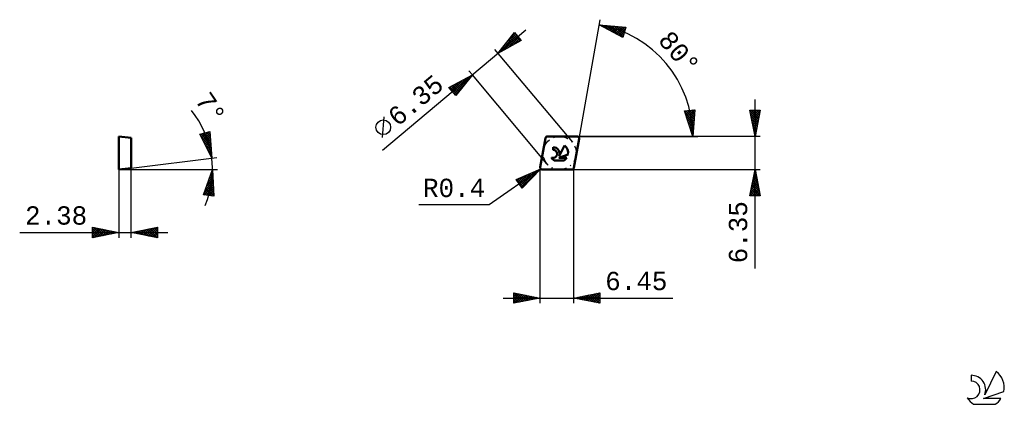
# Model space of a CAD drawing. Header units: millimetres. Extents: x -99 to 89, y -45 to 29.
import ezdxf
from ezdxf.enums import TextEntityAlignment as Align

# ---------------------------------------------------------------- set-up
doc = ezdxf.new("R2010")
doc.units = ezdxf.units.MM
doc.header["$LTSCALE"] = 4.35
doc.linetypes.add('LONGDASH_DASH', pattern=[0.85, 0.4, -0.2, 0.05, -0.2])
for name, color, linetype in [('1', 4, 'CONTINUOUS'), ('CUT', 1, 'CONTINUOUS'), ('SK2', 7, 'CONTINUOUS'), ('SK4', 2, 'LONGDASH_DASH'), ('SK6', 5, 'CONTINUOUS'), ('SKVIEW1', 4, 'CONTINUOUS'), ('SKVIEW2', 7, 'CONTINUOUS')]:
    doc.layers.add(name, color=color, linetype=linetype)
doc.styles.get("Standard").update_dxf_attribs({"font": 'Monospac821 BT'})

msp = doc.modelspace()

# ---------------------------------------------------------------- linework, layer by layer
at = {"layer": '1', "color": 4, "linetype": 'CONTINUOUS', "lineweight": 50}
for p, q in [((0.08, 0.47), (1.06, 6.02)), ((1.45, 6.35), (7.09, 6.35)), ((6.51, 0.33), (7.49, 5.88)), ((2.53, 3.77), (2.53, 4.27)), ((3.71, 2.57), (4.71, 4.59)), ((3.59, 2.25), (5.37, 2.87)), ((3.59, 2.25), (5.12, 2.25)), ((0.47, 0), (6.11, 0)), ((2.74, 1.76), (4.62, 1.76))]:
    msp.add_line(p, q, dxfattribs=at)
for centre, radius, start, end in [((1.45, 5.95), 0.397, 90, 170), ((7.09, 5.95), 0.397, 350, 90), ((2.54, 3.01), 0.761, 243.4215, 90.3602), ((2.54, 3.02), 1.25, 338.9379, 90.4446), ((3.68, 3.21), 1.72, 348.7239, 53.4691), ((3.68, 3.21), 1.72, 210.5484, 236.978), ((3.68, 3.21), 1.72, 303.022, 326.3732), ((0.47, 0.4), 0.397, 170, 270), ((6.11, 0.4), 0.397, 270, 350)]:
    msp.add_arc(centre, radius, start, end, dxfattribs=at)
at = {"layer": 'CUT', "color": 1, "linetype": 'CONTINUOUS', "lineweight": 25}
for p, q in [((1.06, 6.02), (0.08, 0.47)), ((7.09, 6.35), (1.45, 6.35)), ((6.51, 0.33), (7.49, 5.88)), ((0.47, 0), (6.11, 0))]:
    msp.add_line(p, q, dxfattribs=at)
for centre, start, end in [((1.45, 5.95), 90, 170), ((7.09, 5.95), 350, 90), ((0.47, 0.4), 170, 270), ((6.11, 0.4), 270, 350)]:
    msp.add_arc(centre, 0.397, start, end, dxfattribs=at)
at = {"layer": 'SK2', "color": 7, "linetype": 'CONTINUOUS', "lineweight": 25}
for p, q in [((7.49, 5.88), (11.49, 28.61)), ((-30.04, 3.7), (-2.66, 26.68)), ((11.32, 27.62), (16.4, 27.15)), ((15.82, 25.23), (11.32, 27.62)), ((11.42, 27.61), (11.51, 27.52)), ((11.44, 27.56), (11.48, 27.61)), ((11.71, 27.41), (11.87, 27.57)), ((11.89, 27.57), (12.42, 27.04)), ((11.99, 27.26), (12.26, 27.53)), ((12.27, 27.12), (12.65, 27.5)), ((12.36, 27.52), (13.32, 26.56)), ((12.55, 26.97), (13.04, 27.46)), ((12.82, 27.48), (14.23, 26.08)), ((12.82, 26.82), (13.42, 27.43)), ((13.1, 26.68), (13.81, 27.39)), ((13.29, 27.44), (15.13, 25.6)), ((13.38, 26.53), (14.2, 27.35)), ((13.65, 26.38), (14.59, 27.32)), ((13.76, 27.39), (15.85, 25.31)), ((13.93, 26.24), (14.98, 27.28)), ((14.21, 26.09), (15.36, 27.24)), ((14.23, 27.35), (15.94, 25.63)), ((14.49, 25.94), (15.75, 27.21)), ((14.7, 27.31), (16.04, 25.96)), ((14.76, 25.79), (16.14, 27.17)), ((15.04, 25.65), (16.33, 26.94)), ((15.16, 27.26), (16.14, 26.29)), ((15.32, 25.5), (16.15, 26.33)), ((15.63, 27.22), (16.24, 26.61)), ((16.4, 27.15), (15.82, 25.23)), ((16.1, 27.18), (16.33, 26.94)), ((-8.02, 22.18), (-4.83, 26.16)), ((-3.55, 24.63), (-8.02, 22.18)), ((-7.85, 22.27), (-4.43, 25.69)), ((-6.92, 22.78), (-4.24, 25.46)), ((-6.61, 23.93), (-4.63, 25.92)), ((-6.2, 24.45), (-5.38, 23.62)), ((-6.01, 24.68), (-5.11, 23.77)), ((-5.98, 23.3), (-4.05, 25.23)), ((-5.83, 24.92), (-4.83, 23.92)), ((-5.64, 25.15), (-4.56, 24.07)), ((-5.45, 25.39), (-4.28, 24.22)), ((-5.26, 25.62), (-4.01, 24.37)), ((-5.07, 25.86), (-3.73, 24.52)), ((-5.04, 23.81), (-3.85, 25)), ((-4.91, 26.06), (-4.82, 26.15)), ((-4.88, 26.1), (-4.23, 25.44)), ((-4.83, 26.16), (-3.55, 24.63)), ((-4.1, 24.32), (-3.66, 24.77)), ((15.59, 25.35), (15.97, 25.73)), ((-8.66, 22.95), (6.22, 5.22)), ((-7.71, 22.56), (-7.57, 22.42)), ((-7.52, 22.8), (-7.3, 22.57)), ((-7.34, 23.03), (-7.03, 22.72)), ((-7.15, 23.27), (-6.75, 22.87)), ((-6.96, 23.5), (-6.48, 23.02)), ((-6.77, 23.74), (-6.2, 23.17)), ((-6.58, 23.98), (-5.93, 23.32)), ((-6.39, 24.21), (-5.65, 23.47)), ((-7.9, 22.33), (-7.85, 22.27)), ((-12.88, 18.1), (-13.53, 18.86)), ((-17.36, 15.65), (-12.88, 18.1)), ((-16.81, 15.01), (-14.74, 17.08)), ((-16.62, 14.77), (-13.8, 17.6)), ((-16.43, 14.54), (-12.92, 18.05)), ((-12.88, 18.1), (-16.07, 14.12)), ((-14.96, 16.96), (-14.31, 16.31)), ((-14.69, 17.11), (-14.13, 16.55)), ((-14.41, 17.26), (-13.94, 16.78)), ((-14.14, 17.41), (-13.75, 17.02)), ((-13.87, 17.56), (-13.56, 17.25)), ((-13.59, 17.71), (-13.37, 17.49)), ((-13.32, 17.86), (-13.18, 17.72)), ((-13.04, 18.01), (-12.99, 17.96)), ((1.35, 1.13), (-12.88, 18.1)), ((-16.07, 14.12), (-17.36, 15.65)), ((-17.2, 15.47), (-16.61, 16.06)), ((-17.16, 15.76), (-15.82, 14.43)), ((-17.01, 15.24), (-15.67, 16.57)), ((-16.88, 15.91), (-15.63, 14.66)), ((-16.61, 16.06), (-15.45, 14.9)), ((-16.33, 16.21), (-15.26, 15.13)), ((-16.23, 14.31), (-14.63, 15.92)), ((-16.06, 16.36), (-15.07, 15.37)), ((-15.79, 16.51), (-14.88, 15.6)), ((-15.51, 16.66), (-14.69, 15.84)), ((-15.24, 16.81), (-14.5, 16.08)), ((-16.75, 14.93), (-16.01, 14.19)), ((41.07, -18.9), (41.07, 13.35)), ((27.6, 11.2), (29.58, 11.43)), ((27.83, 10.49), (28.66, 11.32)), ((27.93, 10.17), (29.14, 11.38)), ((28.03, 9.85), (29.58, 11.39)), ((28.57, 11.31), (29.5, 10.38)), ((28.95, 11.36), (29.53, 10.78)), ((29.58, 11.43), (29.17, 6.35)), ((29.33, 11.4), (29.56, 11.17)), ((41.07, 6.35), (40.07, 11.35)), ((40.07, 11.35), (42.07, 11.35)), ((40.13, 11.02), (40.46, 11.35)), ((40.2, 10.67), (40.89, 11.35)), ((40.28, 10.31), (41.31, 11.35)), ((40.35, 9.96), (41.74, 11.35)), ((40.41, 11.35), (41.79, 9.97)), ((40.83, 11.35), (41.86, 10.32)), ((42.07, 11.35), (41.07, 6.35)), ((41.26, 11.35), (41.93, 10.68)), ((41.68, 11.35), (42, 11.03)), ((-30.06, 6.1), (-29.72, 10.04)), ((29.17, 6.35), (27.6, 11.2)), ((27.62, 11.13), (27.7, 11.21)), ((27.69, 10.92), (29.4, 9.21)), ((27.72, 10.81), (28.18, 11.27)), ((27.81, 11.23), (29.43, 9.6)), ((27.89, 10.29), (29.37, 8.82)), ((28.09, 9.67), (29.34, 8.42)), ((28.14, 9.53), (29.54, 10.93)), ((28.19, 11.27), (29.46, 9.99)), ((28.24, 9.21), (29.5, 10.47)), ((28.35, 8.89), (29.47, 10.01)), ((28.45, 8.57), (29.43, 9.55)), ((40.09, 11.25), (41.72, 9.62)), ((40.19, 10.72), (41.65, 9.26)), ((40.3, 10.19), (41.58, 8.91)), ((40.41, 9.66), (41.51, 8.55)), ((40.42, 9.61), (42.04, 11.23)), ((40.49, 9.25), (41.94, 10.7)), ((40.56, 8.9), (41.83, 10.17)), ((40.63, 8.55), (41.73, 9.64)), ((28.3, 9.04), (29.3, 8.03)), ((28.5, 8.41), (29.27, 7.64)), ((28.55, 8.25), (29.39, 9.08)), ((28.66, 7.93), (29.35, 8.62)), ((28.7, 7.78), (29.24, 7.25)), ((28.76, 7.61), (29.32, 8.16)), ((28.86, 7.28), (29.28, 7.7)), ((40.51, 9.13), (41.44, 8.2)), ((40.62, 8.6), (41.37, 7.85)), ((40.7, 8.19), (41.62, 9.11)), ((40.72, 8.07), (41.3, 7.49)), ((40.77, 7.84), (41.51, 8.58)), ((40.83, 7.54), (41.23, 7.14)), ((40.84, 7.48), (41.41, 8.05)), ((40.91, 7.13), (41.3, 7.52)), ((7.09, 6.35), (29.17, 6.35)), ((42.07, 6.35), (7.09, 6.35)), ((28.91, 7.16), (29.21, 6.85)), ((28.97, 6.96), (29.24, 7.24)), ((29.07, 6.64), (29.2, 6.77)), ((29.11, 6.53), (29.18, 6.46)), ((29.17, 6.35), (30.17, 6.35)), ((40.94, 7.01), (41.16, 6.79)), ((40.98, 6.78), (41.2, 6.99)), ((41.04, 6.47), (41.08, 6.43)), ((41.05, 6.42), (41.09, 6.46)), ((0.17, 0.14), (-9.66, -6.74)), ((-4.5, -1.91), (0.17, 0.14)), ((0.17, 0.14), (-3.35, -3.55)), ((-0.06, 0.04), (0.01, -0.03)), ((6.11, 0), (42.07, 0)), ((6.45, -25.5), (6.45, 0)), ((40.07, -5), (41.07, 0)), ((41.07, 0), (42.07, -5)), ((-4.37, -2.09), (-3.94, -1.66)), ((-4.2, -2.34), (-3.18, -1.33)), ((-4.19, -1.77), (-2.89, -3.06)), ((-4.02, -2.59), (-2.43, -1)), ((-3.89, -1.64), (-2.69, -2.85)), ((-3.85, -2.84), (-1.67, -0.67)), ((-3.67, -3.09), (-0.92, -0.33)), ((-3.6, -1.51), (-2.48, -2.63)), ((-3.5, -3.34), (-0.16, 0)), ((-3.3, -1.38), (-2.27, -2.41)), ((-3.01, -1.25), (-2.07, -2.2)), ((-2.71, -1.12), (-1.86, -1.98)), ((-2.42, -0.99), (-1.65, -1.76)), ((-2.12, -0.86), (-1.44, -1.55)), ((-1.83, -0.74), (-1.24, -1.33)), ((-1.53, -0.61), (-1.03, -1.11)), ((-1.24, -0.48), (-0.82, -0.9)), ((-0.95, -0.35), (-0.61, -0.68)), ((-0.65, -0.22), (-0.41, -0.46)), ((-0.36, -0.09), (-0.2, -0.24)), ((0, -0.04), (0, -25.5)), ((40.61, -2.3), (41.37, -1.53)), ((40.71, -1.76), (41.3, -1.18)), ((40.73, -1.7), (41.58, -2.54)), ((40.8, -1.34), (41.47, -2.01)), ((40.82, -1.23), (41.23, -0.82)), ((40.87, -0.99), (41.36, -1.48)), ((40.93, -0.7), (41.16, -0.47)), ((40.94, -0.64), (41.26, -0.95)), ((41.01, -0.28), (41.15, -0.42)), ((41.03, -0.17), (41.09, -0.12)), ((-3.35, -3.55), (-4.5, -1.91)), ((-4.48, -1.9), (-3.1, -3.28)), ((-3.57, -3.24), (-3.31, -3.5)), ((40.08, -4.95), (41.73, -3.3)), ((40.18, -4.42), (41.66, -2.94)), ((40.29, -3.89), (41.59, -2.59)), ((40.37, -3.46), (41.91, -5)), ((40.4, -3.36), (41.52, -2.24)), ((40.45, -3.11), (42, -4.67)), ((40.45, -5), (41.8, -3.65)), ((40.5, -2.83), (41.44, -1.88)), ((40.52, -2.76), (41.89, -4.14)), ((40.59, -2.4), (41.79, -3.6)), ((40.66, -2.05), (41.68, -3.07)), ((42.07, -5), (40.07, -5)), ((40.09, -4.88), (40.21, -5)), ((40.16, -4.52), (40.64, -5)), ((40.23, -4.17), (41.06, -5)), ((40.3, -3.82), (41.49, -5)), ((40.87, -5), (41.87, -4.01)), ((41.3, -5), (41.94, -4.36)), ((41.72, -5), (42.01, -4.71)), ((-9.66, -6.74), (-23.09, -6.74)), ((-5, -25.5), (-5, -23.5)), ((-5, -23.5), (0, -24.5)), ((-5, -23.86), (-4.7, -23.56)), ((-5, -24.28), (-4.35, -23.63)), ((-5, -24.71), (-3.99, -23.7)), ((-5, -25.13), (-3.64, -23.77)), ((-5, -23.86), (-3.63, -25.23)), ((-5, -24.28), (-3.99, -25.3)), ((-4.93, -25.49), (-3.29, -23.84)), ((-4.92, -23.52), (-3.28, -25.16)), ((-4.4, -25.38), (-2.93, -23.91)), ((-4.39, -23.62), (-2.93, -25.09)), ((-3.87, -25.27), (-2.58, -23.98)), ((-3.86, -23.73), (-2.57, -25.01)), ((-3.34, -25.17), (-2.22, -24.06)), ((-3.33, -23.83), (-2.22, -24.94)), ((-2.81, -25.06), (-1.87, -24.13)), ((-2.8, -23.94), (-1.87, -24.87)), ((-2.28, -24.96), (-1.52, -24.2)), ((-2.27, -24.05), (-1.51, -24.8)), ((-1.75, -24.85), (-1.16, -24.27)), ((-1.74, -24.15), (-1.16, -24.73)), ((-1.22, -24.74), (-0.81, -24.34)), ((-1.21, -24.26), (-0.81, -24.66)), ((-0.69, -24.64), (-0.46, -24.41)), ((-0.68, -24.36), (-0.45, -24.59)), ((6.45, -24.5), (11.45, -23.5)), ((6.97, -24.6), (7.24, -24.34)), ((6.98, -24.39), (7.24, -24.66)), ((7.33, -24.68), (7.77, -24.24)), ((7.33, -24.32), (7.77, -24.76)), ((7.68, -24.75), (8.3, -24.13)), ((7.69, -24.25), (8.3, -24.87)), ((8.03, -24.82), (8.83, -24.02)), ((8.04, -24.18), (8.83, -24.98)), ((8.39, -24.89), (9.36, -23.92)), ((8.39, -24.11), (9.36, -25.08)), ((8.74, -24.96), (9.89, -23.81)), ((8.75, -24.04), (9.89, -25.19)), ((9.09, -25.03), (10.42, -23.71)), ((9.1, -23.97), (10.42, -25.29)), ((9.45, -25.1), (10.95, -23.6)), ((9.45, -23.9), (10.96, -25.4)), ((9.8, -25.17), (11.45, -23.52)), ((9.81, -23.83), (11.45, -25.47)), ((10.16, -23.76), (11.45, -25.05)), ((10.16, -25.24), (11.45, -23.95)), ((10.51, -23.69), (11.45, -24.62)), ((10.51, -25.31), (11.45, -24.37)), ((10.87, -23.62), (11.45, -24.2)), ((11.22, -23.55), (11.45, -23.77)), ((11.45, -23.5), (11.45, -25.5)), ((-7, -24.5), (25.35, -24.5)), ((0, -24.5), (-5, -25.5)), ((-5, -24.71), (-4.34, -25.37)), ((-5, -25.13), (-4.69, -25.44)), ((-0.16, -24.53), (-0.1, -24.48)), ((-0.15, -24.47), (-0.1, -24.52)), ((11.45, -25.5), (6.45, -24.5)), ((6.62, -24.53), (6.7, -24.45)), ((6.63, -24.46), (6.71, -24.55)), ((10.86, -25.38), (11.45, -24.8)), ((11.22, -25.45), (11.45, -25.22))]:
    msp.add_line(p, q, dxfattribs=at)
msp.add_circle((-29.89, 8.07), 1.4, dxfattribs=at)
msp.add_arc((7.57, 6.35), 21.6, 0, 80, dxfattribs=at)
at = {"layer": 'SK4', "color": 2, "linetype": 'LONGDASH_DASH', "lineweight": 25}
msp.add_circle((3.78, 3.17), 3.17, dxfattribs=at)
at = {"layer": 'SK6', "color": 5, "linetype": 'CONTINUOUS', "lineweight": 25}
for p, q in [((82.31, -39.25), (82.31, -40.35)), ((87.1, -38.54), (84.9, -43)), ((84.65, -43.7), (88.57, -42.34)), ((82.77, -44.78), (86.91, -44.78)), ((88, -43.7), (84.65, -43.7))]:
    msp.add_line(p, q, dxfattribs=at)
for centre, radius, start, end in [((82.33, -42.01), 2.76, 338.9379, 90.4446), ((84.84, -41.6), 3.8, 348.7239, 53.4691), ((82.32, -42.03), 1.68, 243.4215, 90.3602), ((84.84, -41.6), 3.8, 210.5484, 236.978), ((84.84, -41.6), 3.8, 303.022, 326.3732)]:
    msp.add_arc(centre, radius, start, end, dxfattribs=at)
at = {"layer": 'SKVIEW1', "color": 4, "linetype": 'CONTINUOUS', "lineweight": 50}
for p, q in [((-80.38, 0), (-80.38, 6.35)), ((-80.38, 6.35), (-78, 6.06)), ((-78, 6.06), (-78, 0.29)), ((-78, 0.29), (-80.38, 0))]:
    msp.add_line(p, q, dxfattribs=at)
at = {"layer": 'SKVIEW2', "color": 7, "linetype": 'CONTINUOUS', "lineweight": 25}
for p, q in [((-64.9, 6.75), (-62.96, 7.27)), ((-62.63, 2.18), (-64.9, 6.75)), ((-64.77, 6.5), (-64.38, 6.89)), ((-64.73, 6.41), (-62.78, 4.46)), ((-64.7, 6.8), (-62.81, 4.92)), ((-64.63, 6.21), (-63.8, 7.04)), ((-64.49, 5.93), (-63.22, 7.2)), ((-64.36, 6.89), (-62.84, 5.37)), ((-64.35, 5.64), (-62.95, 7.04)), ((-64.21, 5.36), (-62.92, 6.65)), ((-64.07, 5.08), (-62.9, 6.25)), ((-64.03, 6.98), (-62.87, 5.82)), ((-63.93, 4.79), (-62.87, 5.85)), ((-63.69, 7.07), (-62.9, 6.28)), ((-63.36, 7.16), (-62.93, 6.73)), ((-63.02, 7.25), (-62.96, 7.19)), ((-62.96, 7.27), (-62.63, 2.18)), ((-64.31, 5.57), (-62.75, 4.01)), ((-63.9, 4.73), (-62.72, 3.56)), ((-63.79, 4.51), (-62.85, 5.45)), ((-63.65, 4.23), (-62.82, 5.05)), ((-63.51, 3.94), (-62.79, 4.65)), ((-63.48, 3.89), (-62.69, 3.1)), ((-63.37, 3.66), (-62.77, 4.26)), ((-63.23, 3.37), (-62.74, 3.86)), ((-78, 0.29), (-61.64, 2.3)), ((-63.08, 3.09), (-62.72, 3.46)), ((-63.06, 3.05), (-62.66, 2.65)), ((-62.94, 2.81), (-62.69, 3.06)), ((-62.8, 2.52), (-62.66, 2.66)), ((-62.66, 2.24), (-62.64, 2.26)), ((-62.65, 2.21), (-62.63, 2.19)), ((-80.38, 0), (-61.5, 0)), ((-80.38, 0), (-80.38, -13)), ((-78, -13), (-78, 0.29)), ((-64.19, -4.81), (-62.5, 0)), ((-62.5, 0), (-62.21, -5.09)), ((-63.39, -2.54), (-62.41, -1.56)), ((-63.16, -1.88), (-62.43, -1.15)), ((-63.07, -1.62), (-62.37, -2.32)), ((-62.96, -1.3), (-62.39, -1.87)), ((-62.93, -1.23), (-62.46, -0.75)), ((-62.85, -0.99), (-62.42, -1.42)), ((-62.74, -0.67), (-62.44, -0.97)), ((-62.7, -0.57), (-62.48, -0.35)), ((-62.63, -0.36), (-62.47, -0.52)), ((-62.52, -0.05), (-62.5, -0.07)), ((-64.08, -4.5), (-62.34, -2.76)), ((-64, -4.84), (-62.32, -3.16)), ((-63.85, -3.84), (-62.37, -2.36)), ((-63.73, -3.5), (-62.21, -5.02)), ((-63.62, -3.19), (-62.39, -1.96)), ((-63.62, -3.19), (-62.24, -4.57)), ((-63.62, -4.89), (-62.3, -3.56)), ((-63.51, -2.87), (-62.26, -4.12)), ((-63.4, -2.56), (-62.29, -3.67)), ((-63.29, -2.24), (-62.32, -3.22)), ((-63.18, -1.93), (-62.34, -2.77)), ((-62.21, -5.09), (-64.19, -4.81)), ((-64.17, -4.76), (-64.1, -4.82)), ((-64.06, -4.44), (-63.61, -4.89)), ((-63.95, -4.13), (-63.11, -4.96)), ((-63.84, -3.81), (-62.62, -5.03)), ((-63.25, -4.94), (-62.27, -3.96)), ((-62.88, -5), (-62.25, -4.37)), ((-62.51, -5.05), (-62.23, -4.77)), ((-85.38, -13), (-85.38, -11)), ((-85.38, -11), (-80.38, -12)), ((-85.38, -11.16), (-85.24, -11.03)), ((-85.38, -11.59), (-84.89, -11.1)), ((-85.38, -11.16), (-83.85, -12.69)), ((-85.38, -12.01), (-84.54, -11.17)), ((-85.38, -12.44), (-84.18, -11.24)), ((-85.06, -11.07), (-83.5, -12.62)), ((-84.53, -11.17), (-83.14, -12.55)), ((-78, -12), (-73, -11)), ((-75.38, -12.53), (-74.06, -11.21)), ((-75.02, -12.6), (-73.53, -11.11)), ((-74.67, -12.67), (-73, -11)), ((-74.34, -11.27), (-73, -12.6)), ((-73.98, -11.2), (-73, -12.18)), ((-73.63, -11.13), (-73, -11.75)), ((-73.28, -11.05), (-73, -11.33)), ((-73, -11), (-73, -13)), ((-99.28, -12), (-71, -12)), ((-85.38, -12.86), (-83.83, -11.31)), ((-85.38, -11.59), (-84.2, -12.76)), ((-80.38, -12), (-85.38, -13)), ((-85.38, -12.01), (-84.56, -12.84)), ((-85.38, -12.44), (-84.91, -12.91)), ((-85.38, -12.86), (-85.27, -12.98)), ((-85.02, -12.93), (-83.48, -11.38)), ((-84.49, -12.82), (-83.12, -11.45)), ((-84, -11.28), (-82.79, -12.48)), ((-83.96, -12.72), (-82.77, -11.52)), ((-83.46, -11.38), (-82.44, -12.41)), ((-83.43, -12.61), (-82.42, -11.59)), ((-82.93, -11.49), (-82.08, -12.34)), ((-82.9, -12.5), (-82.06, -11.66)), ((-82.4, -11.6), (-81.73, -12.27)), ((-82.37, -12.4), (-81.71, -11.73)), ((-81.87, -11.7), (-81.38, -12.2)), ((-81.84, -12.29), (-81.36, -11.81)), ((-81.34, -11.81), (-81.02, -12.13)), ((-81.31, -12.19), (-81, -11.88)), ((-80.81, -11.91), (-80.67, -12.06)), ((-80.78, -12.08), (-80.65, -11.95)), ((-73, -13), (-78, -12)), ((-77.87, -11.97), (-77.81, -12.04)), ((-77.85, -12.03), (-77.78, -11.95)), ((-77.52, -11.9), (-77.28, -12.14)), ((-77.5, -12.1), (-77.25, -11.85)), ((-77.16, -11.83), (-76.75, -12.25)), ((-77.14, -12.17), (-76.72, -11.74)), ((-76.81, -11.76), (-76.22, -12.36)), ((-76.79, -12.24), (-76.18, -11.64)), ((-76.46, -11.69), (-75.69, -12.46)), ((-76.44, -12.31), (-75.65, -11.53)), ((-76.1, -11.62), (-75.16, -12.57)), ((-76.08, -12.38), (-75.12, -11.42)), ((-75.75, -11.55), (-74.63, -12.68)), ((-75.73, -12.45), (-74.59, -11.32)), ((-75.4, -11.48), (-74.1, -12.78)), ((-75.04, -11.41), (-73.56, -12.89)), ((-74.69, -11.34), (-73.03, -12.99)), ((-74.32, -12.74), (-73, -11.42)), ((-73.96, -12.81), (-73, -11.85)), ((-73.61, -12.88), (-73, -12.27)), ((-73.25, -12.95), (-73, -12.7))]:
    msp.add_line(p, q, dxfattribs=at)
msp.add_arc((-80.38, 0), 17.88, 337.4243, 39.1195, dxfattribs=at)

# ---------------------------------------------------------------- texts
at = {"layer": 'SK2', "color": 7, "linetype": 'CONTINUOUS', "lineweight": 25}
for s, rotation, p in [('80°', 310, (25.26, 21.2)), ('6.35', 40, (-22.6, 11.9)), ('6.35', 90, (39.57, -11.95))]:
    msp.add_text(s, height=3.5, rotation=rotation, dxfattribs=at).set_placement(p, align=Align.CENTER)
for s, p in [('R0.4', (-16.37, -5.24)), ('6.45', (18.4, -23))]:
    msp.add_text(s, height=3.5, dxfattribs=at).set_placement(p, align=Align.CENTER)
at = {"layer": 'SKVIEW2', "color": 7, "linetype": 'CONTINUOUS', "lineweight": 25}
msp.add_text('7°', height=3.5, rotation=303.8174, dxfattribs=at).set_placement((-64.28, 10.79), align=Align.CENTER)
msp.add_text('2.38', height=3.5, dxfattribs=at).set_placement((-92.33, -10.5), align=Align.CENTER)

doc.saveas('drawing.dxf')
